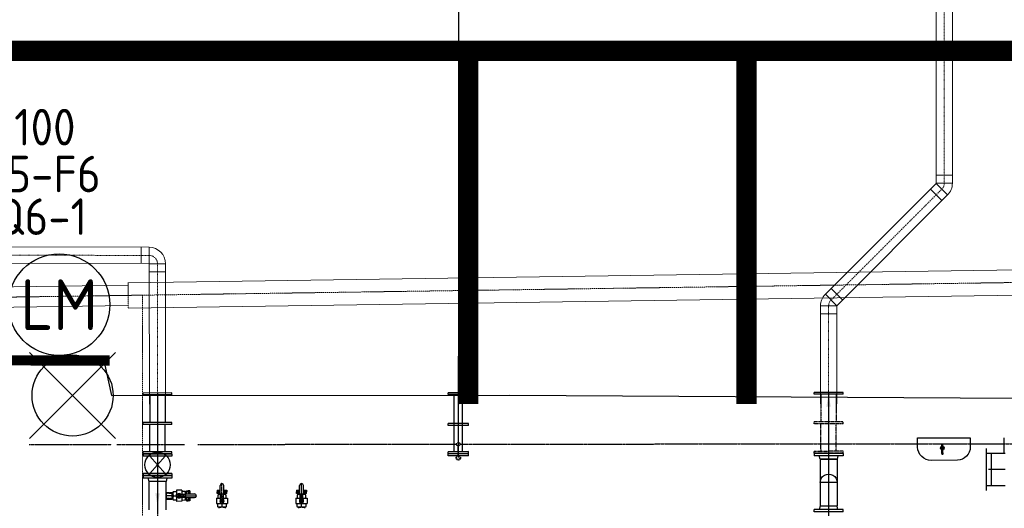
# Model space of a CAD drawing. Header units: metres. Extents: x -270273 to 328371, y -146885 to 591473.
# Tile 34 of 256: x -98333 to -88623, y -20396 to -15580. Entities that reach past the tile are written whole.
import ezdxf
from ezdxf.enums import TextEntityAlignment as Align
from ezdxf.lldxf.tags import DXFTag

# ---------------------------------------------------------------- set-up
doc = ezdxf.new("R2010")
doc.units = ezdxf.units.M
for name, pattern in [('AM_ISO08W050', [18, 12, -1.5, 3, -1.5]), ('CENTER', [2, 1.25, -0.25, 0.25, -0.25]), ('CENTER2', [1.125, 0.75, -0.125, 0.125, -0.125]), ('DASHED', [19.05, 12.7, -6.35]), ('HIDDEN', [0.375, 0.25, -0.125]), ('RI-AWZI_SLIBLEIDING', [11, 5, -3, 0, -3]), ('RI-AWZI_TERREINRIOLERING', [19.8, 6, -1.8, 2.4, -1.8, 1.8, -1.8, 2.4, -1.8])]:
    doc.linetypes.add(name, pattern=pattern)
doc.layers.get('0').update_dxf_attribs({"color": 151})
for name, color, linetype in [('0H', 6, 'CENTER'), ('0Hid', 6, 'HIDDEN'), ('0Hu1', 6, 'Continuous'), ('0Symbol', 6, 'Continuous'), ('B-ME-IE-VERLICHTING-G', 253, 'Continuous'), ('B-XX-OG-BEBOUWING-G', 1, 'Continuous'), ('B-XX-RI-AWZI_BEDRIJFSWATER-G_HDSR', 150, 'HDSR_Bedrijfswater'), ('WL5773--_HARTLIJN', 6, 'CENTER2'), ('ZU_B_A_EB00---hSTAAL~-_-----', 1, 'Continuous')]:
    doc.layers.add(name, color=color, linetype=linetype)
for name, color, linetype, lineweight in [('AM_7', 6, 'AM_ISO08W050', 25), ('B-XX-RI-AWZI_SLIBLEIDING-G', 40, 'RI-AWZI_SLIBLEIDING', 18), ('B-XX-RI-AWZI_TERREINRIOLERING-G', 211, 'RI-AWZI_TERREINRIOLERING', 18), ('ME-CL', 6, 'CENTER2', 18)]:
    doc.layers.add(name, color=color, linetype=linetype, lineweight=lineweight)
doc.layers.add('B-XX-KL-ELEKTRA-G_HDSR', color=190, linetype='HDSR_Elektra', transparency=0.5)
doc.styles.add('BURO-018', font='Isocp.shx', dxfattribs={"height": 360})
doc.styles.add('BURO-025', font='Isocp.shx', dxfattribs={"height": 500})
doc.styles.add('NORATT', font='isocp.shx')
doc.styles.get("Standard").update_dxf_attribs({"font": 'iv-font.shx'})
tags = doc.linetypes.add('HDSR_Bedrijfswater', pattern='A,25,-2,["BW",Standard,S=1.5,R=0,X=0,Y=-0.75],-5', length=32).pattern_tags.tags
tags[6] = DXFTag(74, 10)
tags = doc.linetypes.add('HDSR_Elektra', pattern='A,25,-2,["E",Standard,S=1.5,R=0,X=0,Y=-0.75],-4', length=31).pattern_tags.tags
tags[6] = DXFTag(74, 10)

# ---------------------------------------------------------------- blocks, each defined once
blk = doc.blocks.new('M150600')
for p, q in [((-150, 142.5), (-150, -142.5)), ((-131, 142.5), (-150, 142.5)), ((-131, 142.5), (-131, -142.5)), ((140.5, 142.5), (140.5, -142.5)), ((159.5, 142.5), (140.5, 142.5)), ((159.5, 142.5), (159.5, -142.5)), ((431, 142.5), (431, -142.5)), ((450, 142.5), (431, 142.5)), ((450, 142.5), (450, -142.5)), ((-131, 75), (140.5, 75)), ((431, 75), (159.5, 75)), ((-131, -75), (140.5, -75)), ((431, -75), (159.5, -75)), ((-131, -142.5), (-150, -142.5)), ((159.5, -142.5), (140.5, -142.5)), ((450, -142.5), (431, -142.5))]:
    blk.add_line(p, q)
blk = doc.blocks.new('Vof150')
for p, q in [((-92, -33), (-84.15, 0)), ((-84.15, 0), (84.15, 0)), ((84.15, 0), (92, -33)), ((-142.5, -33), (142.5, -33)), ((-142.5, -55), (-142.5, -33)), ((-142.5, -55), (142.5, -55)), ((142.5, -55), (142.5, -33))]:
    blk.add_line(p, q)
blk = doc.blocks.new('B150ba')
for p, q in [((0, 84.1), (-228.5, 84.1)), ((-228.5, -84.2), (-228.5, 84.1)), ((0, -84.2), (-228.5, -84.2))]:
    blk.add_line(p, q)
at = {"color": 0, "linetype": 'ByBlock'}
for p, q in [((84.1, 0), (-228.5, 0)), ((0, 84.1), (0, -84.2))]:
    blk.add_line(p, q, dxfattribs=at)
blk.add_arc((0, 0), 84.2, 270, 90)
blk = doc.blocks.new('sok-DN50va')
for p, q in [((-32.75, 0), (32.75, 0)), ((-32.75, 0), (-32.75, -56)), ((-32.75, -56), (32.75, -56)), ((32.75, 0), (32.75, -56))]:
    blk.add_line(p, q)
at = {"color": 0, "linetype": 'ByBlock'}
blk.add_line((0, -56), (0, 0), dxfattribs=at)
at = {"color": 0, "linetype": 'HIDDEN'}
for p, q in [((-26, 0), (-26, -56)), ((-25, 0), (-25, -56)), ((25, 0), (25, -56)), ((26, 0), (26, -56))]:
    blk.add_line(p, q, dxfattribs=at)
blk = doc.blocks.new('KK_DN50ba')
for p, q in [((-63.4, 35.6), (-57.8, 42)), ((-63.4, -35.6), (-63.4, 35.6)), ((-57.8, 42), (-26.4, 42)), ((-57.8, 0), (-28.4, 0)), ((-28.4, 14), (65.4, 14)), ((-28.4, -14), (-28.4, 14)), ((25.6, 55.1), (-26.4, 55.1)), ((-26.4, 55.1), (-26.4, 14)), ((-26.4, 42), (-26.4, 14)), ((25.6, 55.1), (25.6, 14)), ((25.6, 48.4), (25.6, 14)), ((57.1, 42), (25.6, 42)), ((27.7, -14), (27.7, 14)), ((44.3, -14), (44.3, 14)), ((62.6, 35.6), (57.1, 42)), ((62.6, 14), (62.6, 35.6)), ((65.4, 18.2), (151.4, 18.2)), ((65.4, -18.2), (65.4, 18.2)), ((-57.8, -42), (-63.4, -35.6)), ((-26.4, -42), (-57.8, -42)), ((-28.4, -14), (65.4, -14)), ((-26.4, -14), (-26.4, -42)), ((-26.4, -14), (-26.4, -55.1)), ((25.6, -55.1), (-26.4, -55.1)), ((25.6, -14), (25.6, -48.4)), ((25.6, -14), (25.6, -55.1)), ((25.6, -42), (57.1, -42)), ((57.1, -42), (62.6, -35.6)), ((62.6, -35.6), (62.6, -14)), ((65.4, -18.2), (151.4, -18.2))]:
    blk.add_line(p, q)
blk.add_lwpolyline([(-5.6, 9.1), (-10.9, 0), (-5.6, -9.1), (4.9, -9.1), (10.1, 0), (4.9, 9.1)], close=True)
for radius in [13.1, 8.27, 6.13]:
    blk.add_circle((-0.4, 0), radius)
for centre, radius, start, end in [((-21, 21), 42.3, 150.25333, 209.74667), ((-21, -21), 42.3, 150.25333, 209.74667), ((-0.4, 0), 21, 41.81031, 138.18969), ((-0.4, 0), 7, 168.44645, 99.64484), ((20.3, 21), 42.3, 350.49076, 29.74667), ((151.4, 0), 18.2, 270, 90), ((-0.4, 0), 21, 221.81031, 318.18969), ((20.3, -21), 42.3, 330.25333, 9.50924)]:
    blk.add_arc(centre, radius, start, end)
at = {"layer": '0H'}
for p, q in [((-0.4, -21), (-0.4, 21)), ((-63.4, 0), (169.6, 0))]:
    blk.add_line(p, q, dxfattribs=at)
blk = doc.blocks.new('karo')
for p, q in [((1, 0.5), (0, 0.5)), ((0, -0.5), (1, -0.5))]:
    blk.add_line(p, q)
at = {"layer": 'WL5773--_HARTLIJN'}
blk.add_line((0, 0), (1, 0), dxfattribs=at)
blk = doc.blocks.new('orn_a_k315-315-50')
for points in [[(-207.5, 50), (207.5, 50)], [(-157.5, 50), (-157.5, 0), (157.5, 0), (157.5, 50)]]:
    blk.add_lwpolyline(points)
at = {"color": 2, "style": 'NORATT'}
for tag, p, flags in [('ROS_TYPE', (239.2, 134.2), 8), ('ROS_M3H', (239.2, 124.2), 8), ('ROS_M3H_G', (239.2, 114.2), 8), ('ROS_ZIJDE', (239.2, 104.2), 9), ('ROS_STAT', (239.2, 94.2), 9)]:
    blk.add_attdef(tag, p, '', height=6.25, dxfattribs=dict(at, flags=flags))
blk = doc.blocks.new('slibverwerkingsgebouw')
for p, q in [((3436.3, 6613), (3436.3, 6623)), ((3486.3, 6613.1), (3486.3, 6623.1))]:
    blk.add_line(p, q)
for centre, radius in [((8235.1, 6705.6), 20.2), ((3461.3, 6613), 17.1)]:
    blk.add_circle(centre, radius)
blk.add_arc((3461.3, 6613), 25, 180.03907, 0.03907)
at = {"layer": '0H'}
for p, q in [((3463.8, 6613), (3463.1, 7613.4)), ((495.1, 7250.3), (495.4, 6800.3)), ((495.1, 7250.3), (497.1, 4202.3)), ((7112.5, 7254.9), (7115.1, 3469.9))]:
    blk.add_line(p, q, dxfattribs=at)
at = {"layer": '0Hid'}
for p, q in [((7037.6, 7104.8), (7037.7, 6964.3)), ((7187.6, 7104.9), (7187.7, 6964.4)), ((7255.2, 6964.4), (6970.2, 6964.3)), ((6970.3, 6945.3), (6970.2, 6964.3)), ((7255.3, 6945.4), (6970.3, 6945.3)), ((7037.9, 6673.8), (7037.8, 6945.3)), ((7187.9, 6673.9), (7187.8, 6945.4)), ((7255.3, 6945.4), (7255.2, 6964.4)), ((7255.4, 6673.9), (6970.4, 6673.8)), ((6970.4, 6654.8), (6970.4, 6673.8)), ((7255.4, 6654.9), (6970.4, 6654.8)), ((7255.4, 6654.9), (7255.4, 6673.9))]:
    blk.add_line(p, q, dxfattribs=at)
at = {"layer": '0Hu1'}
for p, q in [((3560.9, 7252.4), (3360.9, 7252.3)), ((3360.9, 7233.3), (3360.9, 7252.3)), ((3560.9, 7233.4), (3360.9, 7233.3)), ((3418.4, 7233.3), (3418.7, 6671.3)), ((3498.4, 7233.4), (3498.7, 6671.4)), ((3560.9, 7233.4), (3560.9, 7252.4)), ((7255, 7254.9), (6970, 7254.8)), ((6970.1, 7235.8), (6970, 7254.8)), ((7255.1, 7235.9), (6970.1, 7235.8)), ((7037.6, 7235.8), (7037.6, 7104.8)), ((7187.6, 7235.9), (7187.6, 7104.9)), ((7255.1, 7235.9), (7255, 7254.9)), ((3561.1, 6948.3), (3361.1, 6948.2)), ((3361.1, 6929.2), (3361.1, 6948.2)), ((3561.1, 6929.3), (3361.1, 6929.2)), ((3561.1, 6929.3), (3561.1, 6948.3)), ((8845.3, 6653.1), (8845.2, 6806)), ((8230.1, 6654.5), (8230, 6744.3)), ((8235.1, 6750.4), (8235.2, 6641)), ((8235.1, 6729.8), (8235.1, 6681.4)), ((8240.3, 6654.5), (8240.2, 6744.3)), ((638, 6647.4), (353, 6647.2)), ((353, 6647.2), (353, 6628.2)), ((638, 6628.4), (353, 6628.2)), ((420.5, 6628.3), (570.6, 6456.4)), ((570.5, 6628.4), (420.6, 6456.3)), ((638, 6647.4), (638, 6628.4)), ((3561.2, 6671.4), (3361.2, 6671.3)), ((3361.3, 6652.3), (3361.2, 6671.3)), ((3561.3, 6652.4), (3361.3, 6652.3)), ((3561.3, 6650), (3361.3, 6649.8)), ((3361.3, 6630.8), (3361.3, 6649.8)), ((3561.3, 6631), (3361.3, 6630.8)), ((3561.3, 6652.4), (3561.2, 6671.4)), ((3561.3, 6631), (3561.3, 6650)), ((8243.5, 6654.5), (8226, 6654.5)), ((8228.1, 6650.9), (8228.1, 6654.5)), ((8242.2, 6650.9), (8242.2, 6654.5)), ((7197.1, 6594.9), (7028.8, 6594.8)), ((7028.8, 6594.8), (7029.2, 6136.8)), ((7197.1, 6594.9), (7197.5, 6136.9)), ((638.1, 6456.4), (353.1, 6456.2)), ((353.1, 6456.2), (353.1, 6437.2)), ((638.1, 6437.4), (353.1, 6437.2)), ((638.1, 6456.4), (638.1, 6437.4)), ((579.8, 6377.4), (411.5, 6377.3)), ((411.7, 6097.2), (411.5, 6377.3)), ((580, 6097.4), (579.8, 6377.4)), ((645.9, 6267.6), (635.9, 6267.6)), ((771.9, 6267.7), (781.5, 6267.7)), ((781.5, 6255.7), (781.5, 6286.5)), ((781.5, 6286.5), (797.5, 6286.5)), ((781.6, 6188.5), (781.5, 6219.3)), ((798.9, 6283.1), (789.8, 6283.1)), ((789.8, 6275.6), (789.8, 6283.1)), ((789.8, 6275.6), (794, 6275.6)), ((794, 6275.6), (794, 6278.1)), ((794, 6278.1), (799, 6278.1)), ((797.5, 6286.5), (797.5, 6255.7)), ((797.5, 6270.5), (802.5, 6270.5)), ((797.5, 6267.7), (807.5, 6267.7)), ((797.5, 6219.3), (797.6, 6188.5)), ((815.5, 6286.5), (798.9, 6286.5)), ((798.9, 6286.5), (799, 6255.7)), ((799, 6219.3), (799, 6188.5)), ((802.5, 6275.5), (807.5, 6275.5)), ((802.5, 6270.5), (802.5, 6275.5)), ((807.5, 6267.7), (807.5, 6275.5)), ((815.5, 6286.5), (815.5, 6255.7)), ((815.5, 6219.3), (815.5, 6188.5)), ((1082.1, 6293.2), (1082.1, 6276.7)), ((1082.1, 6293.2), (1112.9, 6293.2)), ((1082.1, 6276.7), (1112.9, 6276.7)), ((1082.1, 6275.2), (1112.9, 6275.2)), ((1082.1, 6259.2), (1082.1, 6275.2)), ((1112.9, 6259.2), (1082.1, 6259.2)), ((1085.5, 6276.7), (1085.5, 6267.5)), ((1093.1, 6267.5), (1085.5, 6267.5)), ((1090.6, 6271.7), (1090.6, 6276.7)), ((1093.1, 6271.7), (1090.6, 6271.7)), ((1093.1, 6280.2), (1093.1, 6285.2)), ((1101, 6285.2), (1093.1, 6285.2)), ((1098.1, 6280.2), (1093.1, 6280.2)), ((1093.1, 6267.5), (1093.1, 6271.7)), ((1098.1, 6275.2), (1098.1, 6280.2)), ((1101, 6275.2), (1101, 6285.2)), ((1101, 6249.6), (1101, 6259.2)), ((1149.3, 6293.2), (1180.1, 6293.3)), ((1149.3, 6276.7), (1180.1, 6276.7)), ((1149.3, 6275.3), (1180.1, 6275.3)), ((1180.1, 6259.3), (1149.3, 6259.3)), ((1161.3, 6275.8), (1161.3, 6285.8)), ((1161.3, 6285.3), (1169.1, 6285.3)), ((1164.1, 6275.3), (1164.1, 6280.3)), ((1164.1, 6280.3), (1169.1, 6280.3)), ((1169.1, 6280.3), (1169.1, 6285.3)), ((1169.2, 6271.7), (1171.7, 6271.7)), ((1169.2, 6267.6), (1169.2, 6271.7)), ((1169.2, 6267.6), (1176.7, 6267.6)), ((1171.7, 6271.7), (1171.6, 6276.7)), ((1176.7, 6276.7), (1176.7, 6267.6)), ((1180.1, 6293.3), (1180.1, 6276.7)), ((1180.1, 6259.3), (1180.1, 6275.3)), ((1866.1, 6293.7), (1866.1, 6277.2)), ((1866.1, 6293.7), (1896.9, 6293.7)), ((1866.1, 6277.2), (1896.9, 6277.2)), ((1866.1, 6275.7), (1896.9, 6275.8)), ((1866.1, 6259.7), (1866.1, 6275.7)), ((1896.9, 6259.8), (1866.1, 6259.7)), ((1869.5, 6277.2), (1869.5, 6268.1)), ((1877.1, 6268.1), (1869.5, 6268.1)), ((1874.6, 6272.2), (1874.6, 6277.2)), ((1877.1, 6272.2), (1874.6, 6272.2)), ((1877.1, 6280.8), (1877.1, 6285.8)), ((1885, 6285.8), (1877.1, 6285.8)), ((1882.1, 6280.8), (1877.1, 6280.8)), ((1877.1, 6268.1), (1877.1, 6272.2)), ((1882.1, 6275.8), (1882.1, 6280.8)), ((1885, 6275.8), (1885, 6285.8)), ((1885, 6250.1), (1885, 6259.8)), ((1933.3, 6293.8), (1964.1, 6293.8)), ((1933.3, 6277.3), (1964.1, 6277.3)), ((1933.3, 6275.8), (1964.1, 6275.8)), ((1964.1, 6259.8), (1933.3, 6259.8)), ((1945.3, 6276.3), (1945.3, 6286.3)), ((1945.3, 6285.8), (1953.1, 6285.8)), ((1948.1, 6275.8), (1948.1, 6280.8)), ((1948.1, 6280.8), (1953.1, 6280.8)), ((1953.1, 6280.8), (1953.1, 6285.8)), ((1953.2, 6272.3), (1955.7, 6272.3)), ((1953.2, 6268.1), (1953.2, 6272.3)), ((1953.2, 6268.1), (1960.7, 6268.1)), ((1955.7, 6272.3), (1955.6, 6277.3)), ((1960.7, 6277.3), (1960.7, 6268.1)), ((1964.1, 6293.8), (1964.1, 6277.3)), ((1964.1, 6259.8), (1964.1, 6275.8)), ((645.9, 6207.3), (635.9, 6207.3)), ((781.6, 6188.5), (797.6, 6188.5)), ((789.9, 6199.5), (789.9, 6191.9)), ((789.9, 6199.5), (794, 6199.5)), ((799, 6191.9), (789.9, 6191.9)), ((794, 6199.5), (794, 6197)), ((794, 6197), (799, 6197)), ((797.5, 6204.5), (802.5, 6204.5)), ((798.1, 6207.4), (808.1, 6207.4)), ((815.5, 6188.5), (799, 6188.5)), ((802.5, 6204.5), (802.5, 6199.5)), ((802.5, 6199.5), (807.5, 6199.5)), ((807.5, 6207.4), (807.5, 6199.5)), ((1101.1, 6123.6), (1101.1, 6113.6)), ((1161.4, 6123.6), (1161.4, 6113.6)), ((1885.1, 6124.1), (1885.1, 6114.1)), ((1945.4, 6124.2), (1945.4, 6114.2))]:
    blk.add_line(p, q, dxfattribs=at)
for points in [[(7988.2, 6805.4), (8510.1, 6805.8), (8510.1, 6715.9, -0.39615), (8383.2, 6585), (8125.2, 6584.8, -0.420962), (7991.1, 6715.6), (7988.2, 6805.4)], [(8230.2, 6658.9, 0.102954), (8228.6, 6656.8, 0.111471), (8228.1, 6654.5, 0.111471), (8228.6, 6652.2, 0.102954), (8230.2, 6650.2, 0.092827), (8232.4, 6648.8, 0.086748), (8235.2, 6648.4, 0.086748), (8237.9, 6648.9, 0.092827), (8240.2, 6650.2, 0.102954), (8241.7, 6652.2, 0.111471), (8242.2, 6654.5, 0.111471)], [(8228.1, 6650.9, 0.111471), (8228.6, 6648.5, 0.102954), (8230.2, 6646.5, 0.092827), (8232.4, 6645.2, 0.086748), (8235.2, 6644.7, 0.086748), (8237.9, 6645.2, 0.092827), (8240.2, 6646.5, 0.102954), (8241.7, 6648.5, 0.111471), (8242.2, 6650.9, 0.111471)], [(8230.1, 6654.5, 0.120314), (8230.4, 6653, 0.105015), (8231.6, 6651.7, 0.088783), (8233.2, 6650.8, 0.079947), (8235.2, 6650.5, 0.079947), (8237.2, 6650.8, 0.088783), (8238.8, 6651.7, 0.105015), (8239.9, 6653, 0.120314), (8240.3, 6654.5, 0.120314)], [(8242.2, 6654.5, 0.111471), (8241.7, 6656.8, 0.102954), (8240.2, 6658.9, 0.092827)]]:
    blk.add_lwpolyline(points, format="xyb", dxfattribs=at)
for centre, radius in [((8235.1, 6705.6), 13), ((495.5, 6542.3), 125)]:
    blk.add_circle(centre, radius, dxfattribs=at)
at = {"layer": '0Symbol'}
for points in [[(7134, 7113.6), (7112.5, 7241.6), (7091.3, 7113.6)], [(517.1, 6262), (495.8, 6134), (474.4, 6262)]]:
    blk.add_solid(points, dxfattribs=at)
at = {"layer": 'AM_7'}
for p, q in [((-768.7, 6742.3), (42.7, 6742.9)), ((92.7, 6742.9), (762.7, 6743.4)), ((92.7, 6742.9), (762.7, 6743.4)), ((894.4, 6743.4), (3444.1, 6745.2)), ((3461.3, 6630.1), (3461.2, 6728.1)), ((3478.3, 6745.2), (18242, 6755.3))]:
    blk.add_line(p, q, dxfattribs=at)
blk.add_circle((3461.2, 6745.2), 17.1, dxfattribs=at)
at = {"layer": 'ME-CL', "color": 1, "lineweight": 18}
blk.add_line((8210.9, 6705.6), (8259.3, 6705.6), dxfattribs=at)
at = {"layer": '0H', "color": 1, "linetype": 'CENTER', "xscale": -1, "rotation": 90.03906185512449}
blk.add_blockref('sok-DN50va', (579.9, 6237.4), dxfattribs=at)
at = {"layer": '0Hu1'}
for name, p, rotation in [('M150600', (495.2, 7100.3), 270.0390618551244), ('Vof150', (7113, 6596.9), 180.0390652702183), ('Vof150', (495.7, 6379.3), 180.0390652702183), ('KK_DN50ba', (1131.2, 6187), 90.03906185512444), ('KK_DN50ba', (1915.2, 6187.5), 90.03906185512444), ('KK_DN50ba', (709.3, 6237.5), 0.03906527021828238)]:
    blk.add_blockref(name, p, dxfattribs=dict(at, rotation=rotation))
at = {"layer": '0Hu1', "xscale": -1}
for name, p, rotation in [('B150ba', (7113.1, 6365.4), 270.0390618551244), ('Vof150', (7113.3, 6133.9), 0.03906527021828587)]:
    blk.add_blockref(name, p, dxfattribs=dict(at, rotation=rotation))
at = {"layer": 'ZU_B_A_EB00---hSTAAL~-_-----', "rotation": 90.03906185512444}
blk.add_blockref('orn_a_k315-315-50', (8720.4, 6495.6), dxfattribs=at)
at = {"layer": 'ZU_B_A_EB00---hSTAAL~-_-----', "xscale": 163.0463250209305, "yscale": 314.9999999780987, "zscale": 315, "rotation": 180.0162400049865}
blk.add_blockref('karo', (8853.4, 6495.6), dxfattribs=at)
blk = doc.blocks.new('E00172')
at = {"color": 0, "linetype": 'Continuous', "const_width": 0.5}
blk.add_lwpolyline([(-2.5, 0.75), (2.5, 0.75)], dxfattribs=at)
at = {"color": 0, "linetype": 'Continuous'}
blk.add_circle((0, 3.5), 2.5, dxfattribs=at)
at = {"color": 0, "linetype": 'Continuous', "style": 'BURO-018'}
for tag, p in [('E_GKAST', (0, 11.5)), ('E_GROEP', (0, 8.5)), ('E_SGROEP', (4.5, 8.5)), ('E_ARMCODE', (0, 3.5)), ('E_SLET', (4.5, 2.5))]:
    blk.add_attdef(tag, text='', height=1.8, dxfattribs=at).set_placement(p, align=Align.MIDDLE)

msp = doc.modelspace()

# ---------------------------------------------------------------- linework, layer by layer
at = {"layer": 'B-ME-IE-VERLICHTING-G'}
msp.add_lwpolyline([(-97386.5538, -18859.9871), (-98234.8918, -19707.8906), (-97810.7228, -19283.9388), (-98234.6745, -18859.7699), (-97386.771, -19708.1078)], dxfattribs=at)
msp.add_circle((-97810.7228, -19283.9388), 399.808, dxfattribs=at)
at = {"layer": 'B-XX-KL-ELEKTRA-G_HDSR', "linetype": 'DASHED', "const_width": 200}
msp.add_lwpolyline([(34285.4234, -15859.2286), (-169386.1911, -15903.2513)], close=True, dxfattribs=at)
for points in [[(-93910.0603, -15886.9375), (-93908.9255, -19368.9168)], [(-91166.1929, -15886.3444), (-91164.7781, -19367.0173)]]:
    msp.add_lwpolyline(points, dxfattribs=at)
at = {"layer": 'B-XX-OG-BEBOUWING-G'}
msp.add_lwpolyline([(-97307.5265, -26650.6998), (-97448.7638, -33775.7666), (-118046.5876, -33672.4893), (-118083.7909, -18986.4376), (-97507.8732, -18910.3546), (-97425.6974, -19284.1823), (-93499.044, -19280.7964), (-74625.0142, -19393.4205), (-74605.8495, -31181.6193), (-76293.7714, -31186.5849), (-76299.4596, -30991.1939), (-81635.4268, -30974.4943), (-81638.9079, -26593.9896), (-94643.5273, -26641.4354)], close=True, dxfattribs=at)
at = {"layer": 'B-XX-RI-AWZI_BEDRIJFSWATER-G_HDSR'}
msp.add_lwpolyline([(-94006.9985, -12860.3235), (-94005.5916, -19368.9771)], dxfattribs=at)
at = {"layer": 'B-XX-RI-AWZI_SLIBLEIDING-G', "linetype": 'Continuous'}
for p, q in [((-89295.5964, -17112.167), (-89135.5964, -17112.1041)), ((-89352.7068, -17250.1624), (-89239.5452, -17363.275)), ((-89296.1504, -17193.5816), (-89182.9889, -17306.6943)), ((-89295.565, -17192.167), (-89135.565, -17192.1041)), ((-97136.1859, -17982.7926), (-97136.1012, -17822.7926)), ((-97056.1859, -17982.8349), (-97056.1012, -17822.835)), ((-97054.1869, -17984.8345), (-96894.1869, -17984.7999)), ((-97054.1696, -18064.8345), (-96894.1696, -18064.7999)), ((-90331.6154, -18229.4943), (-90218.4538, -18342.6069)), ((-90388.1717, -18286.0751), (-90275.0102, -18399.1877)), ((-90435.5956, -18400.4663), (-90275.5956, -18400.5999)), ((-90435.6624, -18480.4662), (-90275.6625, -18480.5999))]:
    msp.add_line(p, q, dxfattribs=at)
at = {"layer": 'B-XX-RI-AWZI_SLIBLEIDING-G'}
for points in [[(-96973.8875, -19370.1438), (-96974.1869, -17984.8172, 0.413995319), (-97056.1436, -17902.8349), (-108477.3251, -17892.6626, -0.413497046), (-108559.2815, -17810.8198), (-108599.7036, 3490.8602, 0.125561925), (-108609.8027, 3530.1274), (-109976.9753, 6023.5214)], [(-90356.4027, -19366.6177), (-90355.5956, -18400.5331, -0.198639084), (-90331.5909, -18342.6314), (-89239.5697, -17250.138, 0.198958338), (-89215.565, -17192.1355), (-89218.4424, -9870.9395)]]:
    msp.add_lwpolyline(points, format="xyb", dxfattribs=at)
at = {"layer": 'B-XX-RI-AWZI_SLIBLEIDING-G', "linetype": 'Continuous'}
for points in [[(-96893.8875, -19370.1265), (-96894.1869, -17984.7999, 0.413995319), (-97056.1012, -17822.835), (-108477.2827, -17812.6626, -0.413497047), (-108479.2817, -17810.6664), (-108519.7037, 3491.0136, 0.125561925), (-108539.6557, 3568.5903), (-109906.8283, 6061.9843)], [(-97053.8875, -19370.1611), (-97054.1869, -17984.8345, 0.413995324), (-97056.1859, -17982.8349), (-108477.3674, -17972.6625, -0.413497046), (-108639.2814, -17810.9733), (-108679.7034, 3490.7068, 0.125561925), (-108679.9497, 3491.6645), (-110047.1223, 5985.0585)], [(-90436.4027, -19366.5509), (-90435.5956, -18400.4663, -0.198639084), (-90388.1717, -18286.0751), (-89296.1504, -17193.5816, 0.198958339), (-89295.565, -17192.167), (-89298.4424, -9870.971)], [(-90276.4027, -19366.6846), (-90275.5956, -18400.5999, -0.198639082), (-90275.0102, -18399.1877), (-89182.9889, -17306.6943, 0.198958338), (-89135.565, -17192.1041), (-89138.4424, -9870.9081)]]:
    msp.add_lwpolyline(points, format="xyb", dxfattribs=at)
at = {"layer": 'B-XX-RI-AWZI_TERREINRIOLERING-G'}
msp.add_line((-97264.2586, -18172.1119), (-97264.1808, -18422.1378), dxfattribs=at)
at = {"layer": 'B-XX-RI-AWZI_TERREINRIOLERING-G', "linetype": 'Continuous'}
for points in [[(-97266.034, -18172.1384), (-88247.3273, -18041.2253), (-88029.8632, -18038.0696), (-82816.0985, -17962.3877)], [(-97265.6711, -18197.1357), (-118014.8541, -18498.3251), (-129764.1575, -18501.9805)], [(-97262.4054, -18422.112), (-88243.6961, -18291.199), (-88026.2406, -18288.0434), (-82812.47, -18212.3613)]]:
    msp.add_lwpolyline(points, dxfattribs=at)
at = {"layer": 'B-XX-RI-AWZI_TERREINRIOLERING-G'}
for points in [[(-97264.2197, -18297.1252), (-88245.5117, -18166.2121, -0.000001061), (-88245.5112, -18166.2121), (-88028.0519, -18163.0565, 0.000001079), (-88028.0513, -18163.0565), (-82814.2842, -18087.3745)], [(-97264.2197, -18297.1252), (-118013.4027, -18598.3146, -0.003550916), (-118014.8514, -18598.3253), (-129764.1264, -18601.9805)]]:
    msp.add_lwpolyline(points, format="xyb", dxfattribs=at)
msp.add_lwpolyline([(-97122.7916, -18295.0723), (-97119.7907, -32178.7283)], dxfattribs=at)
at = {"layer": 'B-XX-RI-AWZI_TERREINRIOLERING-G', "linetype": 'Continuous'}
msp.add_lwpolyline([(-97262.7683, -18397.1147), (-118011.9513, -18698.304, -0.003550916), (-118014.8203, -18698.3253), (-129764.0953, -18701.9805)], format="xyb", dxfattribs=at)

# ---------------------------------------------------------------- block references
at = {"layer": 'B-ME-IE-VERLICHTING-G'}
ref = msp.add_blockref('E00172', (-97944.4, -19088.5673), dxfattribs=dict(at, xscale=200.0000000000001, yscale=200.0000000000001, zscale=200.0000000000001, rotation=359.9350771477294))
ref.add_attrib('E_ARMCODE', 'LM', dxfattribs={"layer": '0', "color": 2, "linetype": 'Continuous', "height": 500, "rotation": 0.01238369, "style": 'BURO-025'}).set_placement((-97943.6068, -18388.5677), align=Align.MIDDLE)
ref.add_attrib('E_SLET', 'O', dxfattribs={"layer": '0', "color": 1, "linetype": 'Continuous', "height": 360, "rotation": 0.01238369, "style": 'BURO-018'}).set_placement((-98751.2381, -18416.4848), align=Align.MIDDLE)
ref.add_attrib('E_GROEP', '145-F6', dxfattribs={"layer": '0', "color": 1, "linetype": 'Continuous', "height": 360, "rotation": 0.01238369, "style": 'BURO-018'}).set_placement((-98197.7603, -17100.37), align=Align.MIDDLE)
ref.add_attrib('E_GKAST', 'L100', dxfattribs={"layer": '0', "color": 1, "linetype": 'Continuous', "height": 360, "rotation": 0.01238369, "style": 'BURO-018'}).set_placement((-98200.6117, -16638.7904), align=Align.MIDDLE)
ref.add_attrib('E_SGROEP', 'Q6-1', dxfattribs={"layer": '0', "color": 1, "linetype": 'Continuous', "height": 360, "rotation": 0.01238369, "style": 'BURO-018'}).set_placement((-98118.5402, -17521.1253), align=Align.MIDDLE)
at = {"layer": 'B-XX-RI-AWZI_SLIBLEIDING-G', "rotation": 0.01238424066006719}
msp.add_blockref('slibverwerkingsgebouw', (-97467.4767, -26509.683), dxfattribs=at)

doc.saveas('drawing.dxf')
